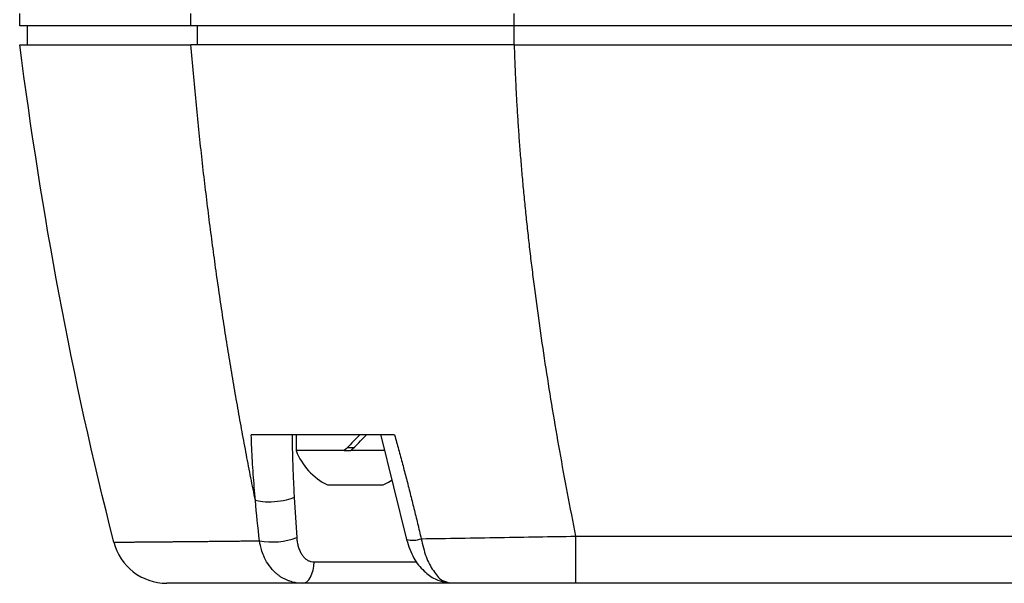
# Model space of a CAD drawing. Header units: millimetres. Extents: x 0 to 768, y 0 to 594.
# Tile 26 of 145: x 278 to 341, y 125 to 161. Entities that reach past the tile are written whole.
import ezdxf

# ---------------------------------------------------------------- set-up
doc = ezdxf.new("R2010")
doc.units = ezdxf.units.MM
doc.header["$LTSCALE"] = 2.75
doc.layers.add('DIMENSIONS', color=140, linetype='Continuous', lineweight=25)
doc.styles.add('SLDTEXTSTYLE0', font='TXT', dxfattribs={"width": 0.7})
doc.dimstyles.new('SLDDIMSTYLE2', dxfattribs={"dimtxt": 5.934521, "dimasz": 9.0805, "dimexe": 0, "dimexo": 0.0625, "dimgap": 1.48363, "dimtad": 0, "dimtih": 1, "dimtoh": 1, "dimdec": 1, "dimrnd": 1e-09, "dimzin": 12, "dimdsep": 46, "dimtxsty": 'SLDTEXTSTYLE0', "dimsah": 1, "dimcen": 0.09, "dimadec": 0, "dimazin": 3, "dimtfac": 1, "dimtdec": 1, "dimtofl": 0, "dimtmove": 0, "dimatfit": 3, "dimfxl": 0, "dimfrac": 2, "dimtolj": 1, "dimtzin": 12, "dimarcsym": 0})

# ---------------------------------------------------------------- blocks, each defined once
blk = doc.blocks.new('_D_16')
at = {"layer": 'DIMENSIONS'}
for p, q in [((278.138, 165.187), (278.138, 351.355)), ((397.639, 141.189), (397.639, 351.355)), ((278.138, 342.624), (322.541, 342.624)), ((330.583, 342.624), (328.591, 342.624)), ((328.591, 342.624), (328.591, 333.192)), ((348.218, 342.624), (350.211, 342.624)), ((350.211, 342.624), (350.211, 333.192)), ((397.639, 342.624), (356.261, 342.624)), ((328.591, 333.192), (330.583, 333.192)), ((350.211, 333.192), (348.218, 333.192))]:
    blk.add_line(p, q, dxfattribs=at)
for points in [[(278.138, 342.624), (287.219, 341.227), (287.219, 344.021)], [(397.639, 342.624), (388.558, 344.021), (388.558, 341.227)]]:
    blk.add_solid(points, dxfattribs=at)
at = {"layer": 'DIMENSIONS', "char_height": 5.8208, "attachment_point": 1, "style": 'SLDTEXTSTYLE0'}
for s, insert in [('119.5', (328.115, 351.456)), ('4.70', (330.583, 340.696))]:
    blk.add_mtext(s, dxfattribs=dict(at, insert=insert))

msp = doc.modelspace()

# ---------------------------------------------------------------- linework, layer by layer
for p, q in [((278.138, 160.895), (278.138, 161.695)), ((289.098, 160.895), (289.098, 161.695)), ((309.806, 160.895), (309.806, 161.695)), ((278.638, 159.695), (278.638, 160.895)), ((382.65, 160.895), (309.806, 160.895)), ((309.806, 159.695), (309.806, 160.895)), ((309.806, 159.695), (381.747, 159.695)), ((295.838, 134.695), (295.838, 133.695)), ((301.236, 134.746), (302.914, 127.992)), ((298.921, 133.695), (295.838, 133.695)), ((298.921, 133.695), (299.345, 133.695)), ((299.116, 133.895), (299.542, 133.895)), ((301.51, 133.695), (299.345, 133.695)), ((297.857, 131.495), (301.42, 131.495)), ((313.736, 128.214), (358.536, 128.214)), ((297.004, 126.564), (303.582, 126.564)), ((305.675, 125.195), (296.249, 125.195)), ((305.402, 125.308), (305.675, 125.195)), ((358.396, 125.195), (313.736, 125.195))]:
    msp.add_line(p, q)
at = {"flags": 128}
for points in [[(289.524, 159.695), (289.524, 160.367), (289.524, 160.895)], [(301.42, 131.495), (301.755, 131.678), (301.99, 131.833)], [(296.249, 125.195), (296.389, 125.221), (296.524, 125.297), (296.649, 125.421), (296.761, 125.589), (296.856, 125.795), (296.929, 126.031), (296.979, 126.291), (297.004, 126.564)]]:
    msp.add_lwpolyline(points, dxfattribs=at)
for centre, radius, start, end in [((299.638, 135.156), 4.071, 201.0267, 244.05313), ((294.317, 132.408), 4.565, 259.63781, 290.05094), ((303.278, 129.671), 1.718, 257.75474, 289.48834), ((287.559, 128.695), 3.5, 194.30386, 270)]:
    msp.add_arc(centre, radius, start, end)
for points, knots in [([(289.098, 160.895), (289.098, 160.895), (289.097, 160.895), (281.729, 160.895), (278.138, 160.895), (278.138, 160.895)], [0.0098363, 0.0098363, 0.0098363, 0.0098363, 0.009901, 0.009901, 1, 1, 1, 1]), ([(309.806, 160.895), (309.806, 160.895), (309.806, 160.895), (309.545, 160.895), (309.023, 160.895), (307.98, 160.895), (306.155, 160.895), (303.561, 160.895), (300.551, 160.895), (297.716, 160.895), (295.119, 160.895), (292.796, 160.895), (291.121, 160.895), (289.93, 160.895), (289.372, 160.895), (289.099, 160.895), (289.099, 160.895), (289.098, 160.895)], [0, 0, 0, 0, 0.00000007, 0.00000007, 0.00078514, 0.00157036, 0.00314079, 0.00628165, 0.00942251, 0.01256337, 0.01570423, 0.01884509, 0.02198595, 0.02355638, 0.02512129, 0.02512129, 0.02512405, 0.02512405, 0.02512405, 0.02512405]), ([(293.233, 130.498), (293.136, 130.983), (292.94, 131.957), (292.657, 133.428), (292.379, 134.913), (292.108, 136.415), (291.843, 137.933), (291.586, 139.47), (291.336, 141.025), (291.093, 142.601), (290.857, 144.197), (290.629, 145.816), (290.409, 147.457), (290.196, 149.124), (289.992, 150.815), (289.796, 152.534), (289.608, 154.281), (289.429, 156.058), (289.258, 157.866), (289.153, 159.082), (289.1, 159.695)], [0, 0, 0, 0, 0.050381, 0.101188, 0.15245, 0.204198, 0.256463, 0.309278, 0.362678, 0.416698, 0.471376, 0.526751, 0.582863, 0.639754, 0.697468, 0.75605, 0.815545, 0.876002, 0.93747, 1, 1, 1, 1]), ([(309.806, 159.695), (308.818, 159.695), (307.828, 159.695), (305.823, 159.695), (304.808, 159.695), (302.772, 159.695), (301.75, 159.695), (299.739, 159.695), (298.751, 159.695), (296.852, 159.695), (295.942, 159.695), (294.242, 159.695), (293.452, 159.695), (292.006, 159.695), (291.352, 159.695), (290.157, 159.695), (289.618, 159.695), (289.1, 159.695)], [0, 0, 0, 0, 0.125, 0.125, 0.25, 0.25, 0.375, 0.375, 0.5, 0.5, 0.625, 0.625, 0.75, 0.75, 0.875, 0.875, 1, 1, 1, 1]), ([(309.806, 159.695), (309.817, 159.349), (309.838, 158.654), (309.882, 157.605), (309.934, 156.544), (309.995, 155.47), (310.065, 154.385), (310.144, 153.287), (310.233, 152.177), (310.33, 151.055), (310.436, 149.921), (310.551, 148.774), (310.675, 147.616), (310.808, 146.445), (310.95, 145.263), (311.156, 143.625), (311.442, 141.521), (311.825, 138.943), (312.245, 136.321), (312.704, 133.656), (313.199, 130.947), (313.556, 129.131), (313.736, 128.214)], [0, 0, 0, 0, 0.032546, 0.06549, 0.098835, 0.132582, 0.166734, 0.201293, 0.23626, 0.271637, 0.307428, 0.343632, 0.380253, 0.417293, 0.454752, 0.492634, 0.573154, 0.655266, 0.738988, 0.824339, 0.911336, 1, 1, 1, 1]), ([(302.15, 134.695), (302.011, 134.695), (301.734, 134.695), (301.324, 134.695), (300.92, 134.695), (300.523, 134.695), (300.131, 134.695), (299.746, 134.695), (299.367, 134.695), (298.994, 134.695), (298.628, 134.695), (298.267, 134.695), (297.912, 134.695), (297.564, 134.695), (297.222, 134.695), (296.789, 134.695), (296.273, 134.695), (295.682, 134.695), (295.107, 134.695), (294.546, 134.695), (294.001, 134.695), (293.469, 134.695), (293.134, 134.695), (292.964, 134.695)], [0, 0, 0, 0, 0.0362465, 0.0723338, 0.1082809, 0.1441067, 0.1798305, 0.2154719, 0.2510504, 0.2865856, 0.3220973, 0.3576054, 0.3931295, 0.4286896, 0.4643052, 0.4999961, 0.5664505, 0.6343426, 0.7038142, 0.7749973, 0.8480148, 0.9229806, 1, 1, 1, 1]), ([(293.233, 130.498), (293.209, 130.781), (293.16, 131.347), (293.098, 132.192), (293.044, 133.031), (292.999, 133.865), (292.976, 134.419), (292.964, 134.695)], [0, 0, 0, 0, 0.202281, 0.403361, 0.603303, 0.802165, 1, 1, 1, 1]), ([(295.579, 134.695), (295.585, 134.376), (295.596, 133.728), (295.626, 132.74), (295.664, 131.722), (295.699, 131.032), (295.717, 130.682)], [0, 0, 0, 0, 0.238563, 0.484745, 0.738554, 1, 1, 1, 1]), ([(302.15, 134.695), (302.235, 134.387), (302.406, 133.768), (302.656, 132.834), (302.904, 131.893), (303.147, 130.943), (303.386, 129.986), (303.622, 129.022), (303.775, 128.376), (303.852, 128.051)], [0, 0, 0, 0, 0.139666, 0.280406, 0.422215, 0.565089, 0.709017, 0.853991, 1, 1, 1, 1]), ([(295.717, 130.682), (295.595, 130.628), (295.421, 130.57), (294.981, 130.471), (294.714, 130.431), (294.182, 130.392), (293.921, 130.393), (293.501, 130.427), (293.341, 130.46), (293.233, 130.498)], [0, 0, 0, 0, 0.25, 0.25, 0.5, 0.5, 0.75, 0.75, 1, 1, 1, 1]), ([(295.882, 128.12), (295.886, 128.069), (295.895, 127.969), (295.916, 127.822), (295.944, 127.681), (295.978, 127.546), (296.019, 127.417), (296.067, 127.294), (296.123, 127.177), (296.203, 127.036), (296.313, 126.885), (296.462, 126.741), (296.627, 126.639), (296.808, 126.575), (296.939, 126.568), (297.004, 126.564)], [0, 0, 0, 0, 0.065713, 0.129949, 0.192964, 0.25503, 0.316437, 0.377482, 0.438471, 0.499712, 0.609359, 0.711503, 0.808681, 0.903815, 1, 1, 1, 1]), ([(303.852, 128.051), (304.672, 128.064), (305.512, 128.077), (307.195, 128.104), (308.039, 128.117), (309.708, 128.144), (310.533, 128.158), (312.153, 128.186), (312.949, 128.2), (313.736, 128.214)], [0, 0, 0, 0, 0.25, 0.25, 0.5, 0.5, 0.75, 0.75, 1, 1, 1, 1]), ([(303.852, 128.051), (303.942, 127.658), (304.123, 126.875), (304.619, 125.968), (305.074, 125.408), (305.322, 125.332), (305.402, 125.308)], [0, 0, 0, 0, 0.289426, 0.576648, 0.863909, 1, 1, 1, 1]), ([(313.736, 128.214), (313.736, 127.8), (313.736, 127.397), (313.736, 126.662), (313.736, 126.33), (313.736, 125.781), (313.736, 125.564), (313.736, 125.271), (313.736, 125.195), (313.736, 125.195)], [0, 0, 0, 0, 0.25, 0.25, 0.5, 0.5, 0.75, 0.75, 1, 1, 1, 1]), ([(284.168, 127.83), (284.168, 127.83), (284.17, 127.83), (284.186, 127.83), (284.21, 127.83), (284.245, 127.831), (284.288, 127.831), (284.342, 127.831), (284.405, 127.832), (284.477, 127.832), (284.559, 127.833), (284.65, 127.834), (284.75, 127.834), (284.86, 127.835), (284.978, 127.836), (285.106, 127.837), (285.242, 127.838), (285.387, 127.84), (285.541, 127.841), (285.704, 127.842), (285.875, 127.844), (286.055, 127.845), (286.243, 127.847), (286.44, 127.849), (286.645, 127.85), (286.859, 127.852), (287.08, 127.854), (287.31, 127.856), (287.548, 127.858), (287.793, 127.861), (288.047, 127.863), (288.308, 127.866), (288.577, 127.868), (288.854, 127.871), (289.139, 127.873), (289.431, 127.876), (289.73, 127.879), (290.037, 127.882), (290.351, 127.885), (290.672, 127.889), (291.001, 127.892), (291.336, 127.895), (291.679, 127.899), (292.028, 127.903), (292.384, 127.906), (292.748, 127.91), (293.117, 127.914), (293.37, 127.917), (293.496, 127.918)], [0, 0, 0, 0, 0.022851, 0.045677, 0.068476, 0.091245, 0.113982, 0.136686, 0.159353, 0.181983, 0.204574, 0.227122, 0.249627, 0.272087, 0.294501, 0.316865, 0.33918, 0.361442, 0.383652, 0.405806, 0.427905, 0.449947, 0.471929, 0.493852, 0.515715, 0.537515, 0.559252, 0.580925, 0.602533, 0.624075, 0.645551, 0.66696, 0.688301, 0.709573, 0.730777, 0.751911, 0.772975, 0.793968, 0.814891, 0.835744, 0.856525, 0.877235, 0.897874, 0.918441, 0.938938, 0.959363, 0.979717, 1, 1, 1, 1]), ([(296.249, 125.195), (296.197, 125.196), (296.091, 125.198), (295.931, 125.213), (295.767, 125.238), (295.599, 125.276), (295.428, 125.327), (295.256, 125.393), (295.084, 125.473), (294.912, 125.57), (294.743, 125.684), (294.578, 125.814), (294.321, 126.053), (294.03, 126.418), (293.771, 126.904), (293.62, 127.324), (293.539, 127.653), (293.508, 127.842), (293.496, 127.918)], [0, 0, 0, 0, 0.037824, 0.077223, 0.118209, 0.160782, 0.204931, 0.250632, 0.297845, 0.346516, 0.396573, 0.447928, 0.500478, 0.652097, 0.777423, 0.876353, 0.950039, 1, 1, 1, 1]), ([(302.914, 127.993), (303.047, 127.583), (303.294, 126.823), (303.986, 125.978), (304.685, 125.438), (305.191, 125.309), (305.424, 125.249)], [0, 0, 0, 0, 0.310631, 0.575563, 0.804497, 1, 1, 1, 1]), ([(296.249, 125.195), (294.82, 125.195), (292.934, 125.195), (291.435, 125.195), (290.521, 125.195), (290.098, 125.195), (288.284, 125.195), (287.559, 125.195), (287.559, 125.195)], [0, 0, 0, 0, 0.25, 0.375, 0.375, 0.5, 0.5, 1, 1, 1, 1]), ([(313.736, 125.195), (312.853, 125.195), (311.679, 125.195), (310.575, 125.195), (310.159, 125.195), (309.894, 125.195), (309.824, 125.195), (308.24, 125.195), (306.916, 125.195), (305.675, 125.195)], [0, 0, 0, 0, 0.25, 0.375, 0.4375, 0.4375, 0.5, 0.5, 1, 1, 1, 1])]:
    msp.add_open_spline(points, degree=3, knots=knots)
for points in [[(284.168, 127.83), (281.439, 138.53), (279.558, 148.833), (278.138, 159.695)], [(278.138, 159.695), (278.138, 159.695), (281.73, 159.695), (289.1, 159.695)], [(299.921, 134.695), (299.588, 134.362), (299.249, 134.023), (298.921, 133.695)], [(299.345, 133.695), (299.678, 134.028), (300.017, 134.367), (300.345, 134.695)], [(295.717, 130.682), (295.762, 129.828), (295.817, 128.974), (295.882, 128.12)], [(293.496, 127.918), (293.397, 128.778), (293.309, 129.638), (293.233, 130.498)]]:
    msp.add_open_spline(points, degree=3)

# ---------------------------------------------------------------- dimensions: what is measured, and where the dimension line sits
at = {"layer": 'DIMENSIONS'}
dim = msp.add_linear_dim(base=(397.639, 342.624), p1=(278.138, 161.695), p2=(397.639, 137.696), dimstyle='SLDDIMSTYLE2', dxfattribs=at)
dim.commit()
dim.dimension.update_dxf_attribs({"geometry": '_D_16', "text_midpoint": (339.401, 342.624), "dimtype": 160})

doc.saveas('drawing.dxf')
